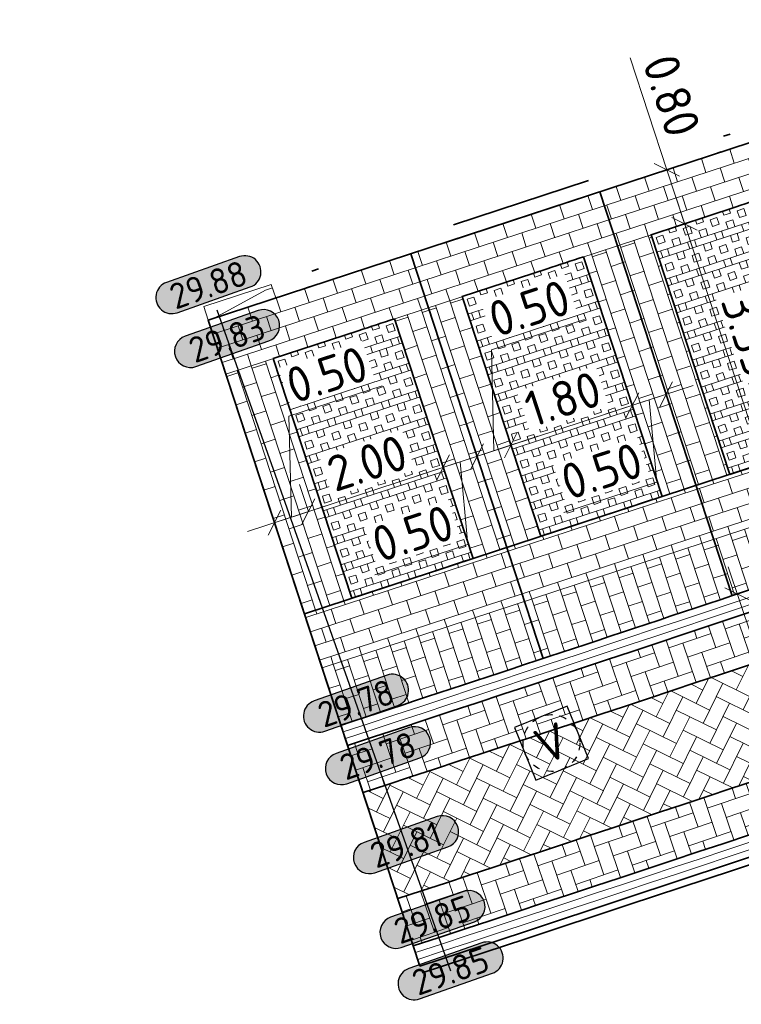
# Model space of a CAD drawing. Header units: metres. Extents: x 199937 to 201628, y 374508 to 375260.
# Tile 35 of 183: x 201186 to 201196, y 374722 to 374736. Entities that reach past the tile are written whole.
import ezdxf
from ezdxf.enums import TextEntityAlignment as Align

# ---------------------------------------------------------------- set-up
doc = ezdxf.new("R2010")
doc.units = ezdxf.units.M
for name, pattern in [('HIDDENX2', [0.75, 0.5, -0.25]), ('VH-GELEIDEBAND', [6, 2, -2, 0, -2]), ('VH-OPSLUITBAND_100X200', [16, 8, -2, 4, -2])]:
    doc.linetypes.add(name, pattern=pattern)
for name, color, linetype, lineweight in [('B-WE-RI-VWA_RIOOLPUT_VALPUT-S', 20, 'Continuous', 25), ('N-WE-OG-HOOGTELIJN-G', 7, 'Continuous', 25), ('N-WE-VH-GOOT-G', 170, 'Continuous', 35), ('N-WE-VH-KANTOPSLUITING_GELEIDEBAND_50 200-G', 20, 'VH-GELEIDEBAND', 35), ('N-WE-VH-KANTOPSLUITING_GELEIDEBAND_50 200_250_INRITVERLOOPBAND-S', 20, 'Continuous', 25), ('N-WE-VH-KANTOPSLUITING_OPSLUITBAND_100X200-G', 150, 'VH-OPSLUITBAND_100X200', 35), ('N-WE-VH-KANTVERHARDING_STREKLAAG-G', 60, 'Continuous', 18), ('N-WE-VH-VERHARDING_BETONSTRAATSTEEN-G', 252, 'Continuous', 35), ('N-WE-VH-VERHARDING_GRASBETONSTEEN-A', 72, 'Continuous', 18), ('N-WE-VH-VERHARDING_GRASBETONSTEEN-G', 70, 'Continuous', 35), ('N-WE-VW-MARKERING_PARKEERVAK-G', 7, 'Continuous', 35), ('X-XX-AL-HOOGTELABEL-S', 7, 'Continuous', 25), ('X-XX-AL-M', 7, 'Continuous', 18)]:
    doc.layers.add(name, color=color, linetype=linetype, lineweight=lineweight)
doc.layers.add('N-WE-VH-VERHARDING_BETONSTRAATSTEEN_HEIDE-A', color=7, linetype='Continuous', lineweight=0, true_color=0x986657)
doc.layers.add('N-WE-VH-VERHARDING_BETONSTRAATSTEEN_ROOD-A', color=7, linetype='Continuous', lineweight=0, true_color=0xa92c0a)
doc.layers.add('X-XX-AL-HULPLIJN-G', color=7, linetype='Continuous', lineweight=18, plot=False)
doc.styles.add('NLCS-ISO', font='NLCS-ISO.ttf')
doc.styles.add('NLCS-ISO-ANNOTATIEF-T18', font='NLCS-ISO.ttf', dxfattribs={"height": 1.8})
doc.styles.add('NLCS-ISO-ANNOTATIEF-T25', font='NLCS-ISO.ttf', dxfattribs={"height": 2.5})
doc.styles.add('NLCS-ISO-M200-T25', font='NLCS-ISO.ttf', dxfattribs={"height": 0.5})
doc.dimstyles.new('NLCS-ANNOTATIEF-T25-SCHRAP_L2_H1', dxfattribs={"dimtxt": 2.5, "dimasz": 1.4, "dimexe": 2, "dimexo": 2, "dimgap": 0.7, "dimtad": 1, "dimzin": 0, "dimdsep": 46, "dimtxsty": 'NLCS-ISO-ANNOTATIEF-T25', "dimblk": 'OBLIQUE', "dimcen": 0, "dimdle": 2, "dimclrd": 256, "dimclre": 256, "dimclrt": 256, "dimadec": 1, "dimazin": 0, "dimtfac": 1, "dimtdec": 3, "dimtofl": 0, "dimtmove": 0, "dimatfit": 3, "dimldrblk": 'OBLIQUE', "dimfxl": 2, "dimfxlon": 1, "dimtfillclr": 256, "dimtolj": 1, "dimtzin": 0, "dimlwd": -1, "dimlwe": -1, "dimarcsym": 0})
doc.dimstyles.new('NLCS-M200-T25-SCHRAP_L2_H1', dxfattribs={"dimscale": 0.2, "dimtxt": 2.5, "dimasz": 1.4, "dimexe": 2, "dimexo": 2, "dimgap": 0.7, "dimtad": 1, "dimzin": 0, "dimdsep": 46, "dimtxsty": 'NLCS-ISO-M200-T25', "dimblk": 'OBLIQUE', "dimcen": 0, "dimdle": 2, "dimclrd": 256, "dimclre": 256, "dimclrt": 256, "dimadec": 1, "dimazin": 0, "dimtfac": 1, "dimtdec": 3, "dimtofl": 0, "dimtmove": 0, "dimatfit": 3, "dimldrblk": 'OBLIQUE', "dimfxl": 2, "dimfxlon": 1, "dimtfillclr": 256, "dimtolj": 1, "dimtzin": 0, "dimlwd": -1, "dimlwe": -1, "dimarcsym": 0})
pattern_1 = [(108.75775587, (0, 0), (-0.26637539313, 0.13131698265), [0.63, -0.21]), (18.75775587, (-0.3977, -0.13506), (-0.26637539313, 0.13131698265), [0.63, -0.21])]
pattern_2 = [(18.14416, (201123.74073, 375003.37324), (0.13416207, 0.26495384), [0.21, -0.21]), (108.14416, (201123.74073, 375003.37324), (-0.19955796, -0.06539588), [])]
pattern_3 = [(108.14416, (201123.74073, 375003.37324), (-0.26495384, 0.13416207), [0.21, -0.21]), (198.14416, (201123.74073, 375003.37324), (0.06539588, -0.19955796), [])]
pattern_4 = [(198.14416, (201123.74073, 375003.37324), (0.1245636, -0.3801104), []), (198.14416, (201123.7096, 375003.46826), (0.1245636, -0.3801104), []), (108.14416, (201123.74073, 375003.37324), (-0.3801104, -0.1245636), [-0.1, 0.1]), (108.14416, (201123.6457, 375003.3421), (-0.3801104, -0.1245636), [-0.1, 0.1]), (108.14416, (201123.55067, 375003.31095), (-0.3801104, -0.1245636), [0.1, -0.1]), (108.14416, (201123.45565, 375003.2798), (-0.3801104, -0.1245636), [0.1, -0.1]), (198.14416, (201123.67845, 375003.5633), (0.1245636, -0.3801104), [0.1, -0.1]), (198.14416, (201123.6473, 375003.6583), (0.1245636, -0.3801104), [0.1, -0.1])]

# ---------------------------------------------------------------- blocks, each defined once
blk = doc.blocks.new('_Oblique')
at = {"color": 0, "linetype": 'ByBlock', "lineweight": -2}
blk.add_line((-0.5, -0.5), (0.5, 0.5), dxfattribs=at)
blk = doc.blocks.new('*D171')
at = {"layer": 'Defpoints', "color": 0, "transparency": 16777216}
for p in [(201195.122, 374733.333), (201195.122, 374733.333), (201196.228, 374729.959)]:
    blk.add_point(p, dxfattribs=at)
at = {"layer": 'X-XX-AL-M', "transparency": 16777216}
for p, q in [((201196.353, 374729.579), (201194.998, 374733.713)), ((201195.122, 374733.333), (201195.503, 374733.457)), ((201196.228, 374729.959), (201195.848, 374729.835))]:
    blk.add_line(p, q, dxfattribs=at)
at = {"layer": 'X-XX-AL-M', "transparency": 16777216, "xscale": 0.28, "yscale": 0.28, "zscale": 0.28}
for p, rotation in [((201195.122, 374733.333), 108.1441622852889), ((201196.228, 374729.959), 288.1441622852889)]:
    blk.add_blockref('_Oblique', p, dxfattribs=dict(at, rotation=rotation))
at = {"layer": 'X-XX-AL-M', "transparency": 16777216, "insert": (201196.046, 374731.767), "char_height": 0.5, "attachment_point": 5, "rotation": 288.1442, "style": 'NLCS-ISO-ANNOTATIEF-T25', "bg_fill": 3, "box_fill_scale": 1.1, "bg_fill_color": 256, "bg_fill_true_color": 13158600, "bg_fill_transparency": 0}
blk.add_mtext('\\A1;3.55', dxfattribs=at)
blk = doc.blocks.new('*D172')
at = {"layer": 'Defpoints', "color": 0, "transparency": 16777216}
for p in [(201194.873, 374734.093), (201194.873, 374734.093), (201195.122, 374733.333)]:
    blk.add_point(p, dxfattribs=at)
at = {"layer": 'X-XX-AL-M', "transparency": 16777216}
for p, q in [((201194.873, 374734.093), (201194.356, 374735.67)), ((201194.873, 374734.093), (201195.253, 374734.217)), ((201195.247, 374732.953), (201194.873, 374734.093)), ((201195.122, 374733.333), (201195.503, 374733.457))]:
    blk.add_line(p, q, dxfattribs=at)
at = {"layer": 'X-XX-AL-M', "transparency": 16777216, "xscale": 0.28, "yscale": 0.28, "zscale": 0.28}
for p, rotation in [((201194.873, 374734.093), 108.1441622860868), ((201195.122, 374733.333), 288.1441622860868)]:
    blk.add_blockref('_Oblique', p, dxfattribs=dict(at, rotation=rotation))
at = {"layer": 'X-XX-AL-M', "transparency": 16777216, "insert": (201194.942, 374735.136), "char_height": 0.5, "attachment_point": 5, "rotation": 288.1442, "style": 'NLCS-ISO-ANNOTATIEF-T25', "bg_fill": 3, "box_fill_scale": 1.1, "bg_fill_color": 256, "bg_fill_true_color": 13158600, "bg_fill_transparency": 0}
blk.add_mtext('\\A1;0.80', dxfattribs=at)
blk = doc.blocks.new('*D173')
at = {"layer": 'Defpoints', "color": 0, "transparency": 16777216}
for p in [(201189.826, 374729.282), (201189.826, 374729.282), (201189.351, 374729.126)]:
    blk.add_point(p, dxfattribs=at)
at = {"layer": 'X-XX-AL-M', "transparency": 16777216}
for p, q in [((201189.552, 374730.623), (201190.864, 374731.053)), ((201189.588, 374729.204), (201189.552, 374730.623)), ((201189.826, 374729.282), (201189.701, 374729.662)), ((201188.97, 374729.001), (201190.206, 374729.406)), ((201189.351, 374729.126), (201189.226, 374729.506))]:
    blk.add_line(p, q, dxfattribs=at)
at = {"layer": 'X-XX-AL-M', "transparency": 16777216, "xscale": 0.28, "yscale": 0.28, "zscale": 0.28}
for p, rotation in [((201189.826, 374729.282), 18.14416228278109), ((201189.351, 374729.126), 198.1441622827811)]:
    blk.add_blockref('_Oblique', p, dxfattribs=dict(at, rotation=rotation))
at = {"layer": 'X-XX-AL-M', "transparency": 16777216, "insert": (201190.087, 374731.209), "char_height": 0.5, "attachment_point": 5, "rotation": 18.1442, "style": 'NLCS-ISO-ANNOTATIEF-T25', "bg_fill": 3, "box_fill_scale": 1.1, "bg_fill_color": 256, "bg_fill_true_color": 13158600, "bg_fill_transparency": 0}
blk.add_mtext('\\A1;0.50', dxfattribs=at)
blk = doc.blocks.new('*D174')
at = {"layer": 'Defpoints', "color": 0, "transparency": 16777216}
for p in [(201191.726, 374729.905), (201191.726, 374729.905), (201189.826, 374729.282)]:
    blk.add_point(p, dxfattribs=at)
at = {"layer": 'X-XX-AL-M', "transparency": 16777216}
for p, q in [((201191.726, 374729.905), (201191.602, 374730.285)), ((201189.446, 374729.157), (201192.106, 374730.029)), ((201189.826, 374729.282), (201189.701, 374729.662))]:
    blk.add_line(p, q, dxfattribs=at)
at = {"layer": 'X-XX-AL-M', "transparency": 16777216, "xscale": 0.28, "yscale": 0.28, "zscale": 0.28}
for p, rotation in [((201191.726, 374729.905), 18.14416228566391), ((201189.826, 374729.282), 198.1441622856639)]:
    blk.add_blockref('_Oblique', p, dxfattribs=dict(at, rotation=rotation))
at = {"layer": 'X-XX-AL-M', "transparency": 16777216, "insert": (201190.654, 374729.964), "char_height": 0.5, "attachment_point": 5, "rotation": 18.1442, "style": 'NLCS-ISO-ANNOTATIEF-T25', "bg_fill": 3, "box_fill_scale": 1.1, "bg_fill_color": 256, "bg_fill_true_color": 13158600, "bg_fill_transparency": 0}
blk.add_mtext('\\A1;2.00', dxfattribs=at)
blk = doc.blocks.new('*D175')
at = {"layer": 'Defpoints', "color": 0, "transparency": 16777216}
for p in [(201192.201, 374730.06), (201192.201, 374730.06), (201191.726, 374729.905)]:
    blk.add_point(p, dxfattribs=at)
at = {"layer": 'X-XX-AL-M', "transparency": 16777216}
for p, q in [((201192.201, 374730.06), (201192.077, 374730.44)), ((201191.346, 374729.78), (201192.581, 374730.185)), ((201191.964, 374729.982), (201192.073, 374728.819)), ((201191.726, 374729.905), (201191.851, 374729.524)), ((201192.073, 374728.819), (201190.761, 374728.389))]:
    blk.add_line(p, q, dxfattribs=at)
at = {"layer": 'X-XX-AL-M', "transparency": 16777216, "xscale": 0.28, "yscale": 0.28, "zscale": 0.28}
for p, rotation in [((201192.201, 374730.06), 18.14416228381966), ((201191.726, 374729.905), 198.1441622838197)]:
    blk.add_blockref('_Oblique', p, dxfattribs=dict(at, rotation=rotation))
at = {"layer": 'X-XX-AL-M', "transparency": 16777216, "insert": (201191.295, 374728.974), "char_height": 0.5, "attachment_point": 5, "rotation": 18.1442, "style": 'NLCS-ISO-ANNOTATIEF-T25', "bg_fill": 3, "box_fill_scale": 1.1, "bg_fill_color": 256, "bg_fill_true_color": 13158600, "bg_fill_transparency": 0}
blk.add_mtext('\\A1;0.50', dxfattribs=at)
blk = doc.blocks.new('*D176')
at = {"layer": 'Defpoints', "color": 0, "transparency": 16777216}
for p in [(201192.676, 374730.216), (201192.676, 374730.216), (201192.201, 374730.06)]:
    blk.add_point(p, dxfattribs=at)
at = {"layer": 'X-XX-AL-M', "transparency": 16777216}
for p, q in [((201192.403, 374731.558), (201193.714, 374731.987)), ((201192.439, 374730.138), (201192.403, 374731.558)), ((201192.676, 374730.216), (201192.552, 374730.596)), ((201192.201, 374730.06), (201192.077, 374730.44)), ((201191.821, 374729.936), (201193.057, 374730.341))]:
    blk.add_line(p, q, dxfattribs=at)
at = {"layer": 'X-XX-AL-M', "transparency": 16777216, "xscale": 0.28, "yscale": 0.28, "zscale": 0.28}
for p, rotation in [((201192.676, 374730.216), 18.14416228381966), ((201192.201, 374730.06), 198.1441622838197)]:
    blk.add_blockref('_Oblique', p, dxfattribs=dict(at, rotation=rotation))
at = {"layer": 'X-XX-AL-M', "transparency": 16777216, "insert": (201192.937, 374732.143), "char_height": 0.5, "attachment_point": 5, "rotation": 18.1442, "style": 'NLCS-ISO-ANNOTATIEF-T25', "bg_fill": 3, "box_fill_scale": 1.1, "bg_fill_color": 256, "bg_fill_true_color": 13158600, "bg_fill_transparency": 0}
blk.add_mtext('\\A1;0.50', dxfattribs=at)
blk = doc.blocks.new('*D177')
at = {"layer": 'Defpoints', "color": 0, "transparency": 16777216}
for p in [(201194.387, 374730.777), (201194.387, 374730.777), (201192.676, 374730.216)]:
    blk.add_point(p, dxfattribs=at)
at = {"layer": 'X-XX-AL-M', "transparency": 16777216}
for p, q in [((201194.387, 374730.777), (201194.262, 374731.157)), ((201192.296, 374730.091), (201194.767, 374730.901)), ((201192.676, 374730.216), (201192.552, 374730.596))]:
    blk.add_line(p, q, dxfattribs=at)
at = {"layer": 'X-XX-AL-M', "transparency": 16777216, "xscale": 0.28, "yscale": 0.28, "zscale": 0.28}
for p, rotation in [((201194.387, 374730.777), 18.14416228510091), ((201192.676, 374730.216), 198.1441622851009)]:
    blk.add_blockref('_Oblique', p, dxfattribs=dict(at, rotation=rotation))
at = {"layer": 'X-XX-AL-M', "transparency": 16777216, "insert": (201193.41, 374730.867), "char_height": 0.5, "attachment_point": 5, "rotation": 18.1442, "style": 'NLCS-ISO-ANNOTATIEF-T25', "bg_fill": 3, "box_fill_scale": 1.1, "bg_fill_color": 256, "bg_fill_true_color": 13158600, "bg_fill_transparency": 0}
blk.add_mtext('\\A1;1.80', dxfattribs=at)
blk = doc.blocks.new('*D178')
at = {"layer": 'Defpoints', "color": 0, "transparency": 16777216}
for p in [(201194.862, 374730.932), (201194.862, 374730.932), (201194.387, 374730.777)]:
    blk.add_point(p, dxfattribs=at)
at = {"layer": 'X-XX-AL-M', "transparency": 16777216}
for p, q in [((201194.862, 374730.932), (201194.738, 374731.312)), ((201194.007, 374730.652), (201195.242, 374731.057)), ((201194.387, 374730.777), (201194.512, 374730.396)), ((201194.625, 374730.854), (201194.733, 374729.696)), ((201194.733, 374729.696), (201193.422, 374729.267))]:
    blk.add_line(p, q, dxfattribs=at)
at = {"layer": 'X-XX-AL-M', "transparency": 16777216, "xscale": 0.28, "yscale": 0.28, "zscale": 0.28}
for p, rotation in [((201194.862, 374730.932), 18.14416228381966), ((201194.387, 374730.777), 198.1441622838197)]:
    blk.add_blockref('_Oblique', p, dxfattribs=dict(at, rotation=rotation))
at = {"layer": 'X-XX-AL-M', "transparency": 16777216, "insert": (201193.956, 374729.852), "char_height": 0.5, "attachment_point": 5, "rotation": 18.1442, "style": 'NLCS-ISO-ANNOTATIEF-T25', "bg_fill": 3, "box_fill_scale": 1.1, "bg_fill_color": 256, "bg_fill_true_color": 13158600, "bg_fill_transparency": 0}
blk.add_mtext('\\A1;0.50', dxfattribs=at)
blk = doc.blocks.new('*D243')
at = {"layer": 'Defpoints', "color": 0, "transparency": 16777216}
for p in [(201195.865, 374728.121), (201196.996, 374724.734), (201196.996, 374724.734)]:
    blk.add_point(p, dxfattribs=at)
at = {"layer": 'X-XX-AL-M', "transparency": 16777216}
for p, q in [((201195.738, 374728.501), (201197.123, 374724.355)), ((201195.865, 374728.121), (201196.245, 374728.248)), ((201196.996, 374724.734), (201197.376, 374724.861))]:
    blk.add_line(p, q, dxfattribs=at)
at = {"layer": 'X-XX-AL-M', "transparency": 16777216, "xscale": 0.28, "yscale": 0.28, "zscale": 0.28}
for p, rotation in [((201195.865, 374728.121), 108.4642402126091), ((201196.996, 374724.734), 288.4642402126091)]:
    blk.add_blockref('_Oblique', p, dxfattribs=dict(at, rotation=rotation))
at = {"layer": 'X-XX-AL-M', "transparency": 16777216, "insert": (201196.801, 374726.551), "char_height": 0.5, "attachment_point": 5, "rotation": 288.4642, "style": 'NLCS-ISO-M200-T25', "bg_fill": 3, "box_fill_scale": 1.1, "bg_fill_color": 256, "bg_fill_true_color": 13158600, "bg_fill_transparency": 0}
blk.add_mtext('\\A1;3.57', dxfattribs=at)
blk = doc.blocks.new('*U283')
h = blk.add_hatch(color=253)
h.dxf.hatch_style = 1
edge = h.paths.add_edge_path()
edge.add_line((2.726, 1.132), (-2.726, 1.132))
edge.add_arc((-2.726, 0), 1.132, 90, 270)
edge.add_line((-2.726, -1.132), (2.726, -1.132))
edge.add_arc((2.726, 0), 1.132, 270, 450)
blk.add_lwpolyline([(2.726, 1.132), (-2.726, 1.132, 1), (-2.726, -1.132), (2.726, -1.132, 1)], format="xyb", close=True)
at = {"style": 'NLCS-ISO-ANNOTATIEF-T18'}
blk.add_attdef('HGT', text='', height=1.8, dxfattribs=at).set_placement((-0.003, 0), align=Align.MIDDLE_CENTER)
blk = doc.blocks.new('SVH-GELEIDEBAND INRITVERLOOPBAND_50 200X200_RECHTS_L1000_HD-MM')
at = {"linetype": 'Continuous', "lineweight": 0}
blk.add_lwpolyline([(0, 0), (-1000, 0), (-1000, 200), (0, 200)], close=True, dxfattribs=at)
blk.add_lwpolyline([(-900, 0), (-100, 150), (0, 150)], dxfattribs=at)
blk = doc.blocks.new('SRI-PUT_VALPUT-SO')
at = {"lineweight": -3, "flags": 128}
blk.add_lwpolyline([(-2, -2), (2, -2), (2, 2), (-2, 2)], close=True, dxfattribs=at)
at = {"linetype": 'HIDDENX2', "lineweight": -3, "ltscale": 0.25}
blk.add_circle((0, 0), 2, dxfattribs=at)
at = {"ltscale": 0.1, "style": 'NLCS-ISO'}
blk.add_text('V', height=2.5, dxfattribs=at).set_placement((-0.003, -0.007), align=Align.MIDDLE_CENTER)

msp = doc.modelspace()

# ---------------------------------------------------------------- hatches: boundary and pattern name
at = {"layer": 'N-WE-VH-VERHARDING_BETONSTRAATSTEEN_HEIDE-A', "true_color": 0x986657}
h = msp.add_hatch(dxfattribs=at)
h.set_pattern_fill('AVH-HEI_BSS_KEIFRMT_KEPER-SO', color=25, scale=2, angle=108.7578, pattern_type=2)
h.set_pattern_definition(pattern_1)
h.paths.add_polyline_path([(201211.955, 374732.578), (201211.731, 374733.242, -0.005357), (201190.378, 374725.99), (201190.596, 374725.325, 0.005355)])
h = msp.add_hatch(dxfattribs=at)
h.set_pattern_fill('AVH-HEI_BSS_KEIFRMT_KEPER-SO', color=25, scale=2, angle=108.7578, pattern_type=2)
h.set_pattern_definition(pattern_1)
h.paths.add_polyline_path([(201212.681, 374730.427), (201212.457, 374731.09, -0.00535), (201191.085, 374723.832), (201191.303, 374723.167, 0.005347)])
at = {"layer": 'N-WE-VH-VERHARDING_BETONSTRAATSTEEN_ROOD-A'}
h = msp.add_hatch(dxfattribs=at)
h.set_pattern_fill('AVH-ROO_BSS_KEIFRMT_HALFST-SO', color=36, scale=2, angle=108.1442, pattern_type=2)
h.set_pattern_definition(pattern_3)
h.paths.add_polyline_path([(201196.838, 374733.895), (201196.589, 374734.655), (201193.928, 374733.783), (201194.177, 374733.023)])
h = msp.add_hatch(dxfattribs=at)
h.set_pattern_fill('AVH-ROO_BSS_KEIFRMT_HALFST-SO', color=36, scale=2, angle=108.1442, pattern_type=2)
h.set_pattern_definition(pattern_3)
h.paths.add_polyline_path([(201193.928, 374733.783), (201191.267, 374732.911), (201191.516, 374732.151), (201194.177, 374733.023)])
h = msp.add_hatch(dxfattribs=at)
h.set_pattern_fill('AVH-ROO_BSS_KEIFRMT_HALFST-SO', color=36, scale=2, angle=18.1442, pattern_type=2)
h.set_pattern_definition(pattern_2)
h.paths.add_polyline_path([(201194.652, 374733.179), (201194.177, 374733.023), (201195.283, 374729.649), (201195.758, 374729.805)])
h = msp.add_hatch(dxfattribs=at)
h.set_pattern_fill('AVH-ROO_BSS_KEIFRMT_HALFST-SO', color=36, scale=2, angle=18.1442, pattern_type=2)
h.set_pattern_definition(pattern_2)
h.paths.add_polyline_path([(201194.177, 374733.023), (201193.702, 374732.867), (201194.807, 374729.494), (201195.283, 374729.649)])
h = msp.add_hatch(dxfattribs=at)
h.set_pattern_fill('AVH-ROO_BSS_KEIFRMT_HALFST-SO', color=36, scale=2, angle=108.1442, pattern_type=2)
h.set_pattern_definition(pattern_3)
h.paths.add_polyline_path([(201191.267, 374732.911), (201188.416, 374731.977), (201188.665, 374731.217), (201191.516, 374732.151)])
h = msp.add_hatch(dxfattribs=at)
h.set_pattern_fill('AVH-ROO_BSS_KEIFRMT_KEPER-SO', color=36, scale=2, angle=63.7578, pattern_type=2)
h.set_pattern_definition([(63.75775587, (0, 0), (-0.09550071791, 0.28121097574), [0.63, -0.21]), (333.75775587, (-0.37671, 0.1857), (-0.09550071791, 0.28121097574), [0.63, -0.21])])
h.paths.add_polyline_path([(201212.457, 374731.09), (201211.955, 374732.578, -0.005355), (201190.596, 374725.325), (201191.085, 374723.832, 0.00535)])
h = msp.add_hatch(dxfattribs=at)
h.set_pattern_fill('AVH-ROO_BSS_KEIFRMT_HALFST-SO', color=36, scale=2, angle=18.1442, pattern_type=2)
h.set_pattern_definition(pattern_2)
h.paths.add_polyline_path([(201191.991, 374732.307), (201191.516, 374732.151), (201192.622, 374728.777), (201193.097, 374728.933)])
h = msp.add_hatch(dxfattribs=at)
h.set_pattern_fill('AVH-ROO_BSS_KEIFRMT_HALFST-SO', color=36, scale=2, angle=18.1442, pattern_type=2)
h.set_pattern_definition(pattern_2)
h.paths.add_polyline_path([(201191.516, 374732.151), (201191.041, 374731.995), (201192.147, 374728.622), (201192.622, 374728.777)])
h = msp.add_hatch(dxfattribs=at)
h.set_pattern_fill('AVH-ROO_BSS_KEIFRMT_HALFST-SO', color=36, scale=2, angle=18.1442, pattern_type=2)
h.set_pattern_definition(pattern_2)
h.paths.add_polyline_path([(201189.331, 374731.435), (201188.665, 374731.217), (201189.771, 374727.843), (201190.436, 374728.061)])
h = msp.add_hatch(dxfattribs=at)
h.set_pattern_fill('AVH-ROO_BSS_KEIFRMT_HALFST-SO', color=36, scale=2, angle=108.1442, pattern_type=2)
h.set_pattern_definition(pattern_3)
h.paths.add_polyline_path([(201197.943, 374730.521), (201195.283, 374729.649), (201195.532, 374728.889), (201198.192, 374729.761)])
h = msp.add_hatch(dxfattribs=at)
h.set_pattern_fill('AVH-ROO_BSS_KEIFRMT_HALFST-SO', color=36, scale=2, angle=18.1442, pattern_type=2)
h.set_pattern_definition(pattern_2)
h.paths.add_polyline_path([(201198.446, 374728.987), (201198.192, 374729.761), (201195.532, 374728.889), (201195.791, 374728.097, 0.000665)])
h = msp.add_hatch(dxfattribs=at)
h.set_pattern_fill('AVH-ROO_BSS_KEIFRMT_HALFST-SO', color=36, scale=2, angle=108.1442, pattern_type=2)
h.set_pattern_definition(pattern_3)
h.paths.add_polyline_path([(201195.283, 374729.649), (201192.622, 374728.777), (201192.871, 374728.017), (201195.532, 374728.889)])
h = msp.add_hatch(dxfattribs=at)
h.set_pattern_fill('AVH-ROO_BSS_KEIFRMT_HALFST-SO', color=36, scale=2, angle=18.1442, pattern_type=2)
h.set_pattern_definition(pattern_2)
h.paths.add_polyline_path([(201195.791, 374728.097), (201195.532, 374728.889), (201192.871, 374728.017), (201193.134, 374727.214, 0.000665)])
h = msp.add_hatch(dxfattribs=at)
h.set_pattern_fill('AVH-ROO_BSS_KEIFRMT_HALFST-SO', color=36, scale=2, angle=108.1442, pattern_type=2)
h.set_pattern_definition(pattern_3)
h.paths.add_polyline_path([(201192.622, 374728.777), (201189.771, 374727.843), (201190.02, 374727.083), (201192.871, 374728.017)])
h = msp.add_hatch(dxfattribs=at)
h.set_pattern_fill('AVH-ROO_BSS_KEIFRMT_HALFST-SO', color=36, scale=2, angle=18.1442, pattern_type=2)
h.set_pattern_definition(pattern_2)
h.paths.add_polyline_path([(201192.871, 374728.017), (201190.02, 374727.083), (201190.285, 374726.275, 0.000713), (201193.134, 374727.214)])
at = {"layer": 'N-WE-VH-VERHARDING_GRASBETONSTEEN-A'}
h = msp.add_hatch(dxfattribs=at)
h.set_pattern_fill('AVH-GRASBETONSTEEN_01-SO', color=256, angle=108.1442, pattern_type=2)
h.set_pattern_definition(pattern_4)
h.paths.add_polyline_path([(201196.363, 374733.739), (201194.652, 374733.179), (201195.758, 374729.805), (201197.468, 374730.366)])
h = msp.add_hatch(dxfattribs=at)
h.set_pattern_fill('AVH-GRASBETONSTEEN_01-SO', color=256, angle=108.1442, pattern_type=2)
h.set_pattern_definition(pattern_4)
h.paths.add_polyline_path([(201193.702, 374732.867), (201191.991, 374732.307), (201193.097, 374728.933), (201194.807, 374729.494)])
h = msp.add_hatch(dxfattribs=at)
h.set_pattern_fill('AVH-GRASBETONSTEEN_01-SO', color=256, angle=108.1442, pattern_type=2)
h.set_pattern_definition([(198.14416, (201121.07996, 375002.5013), (0.1245636, -0.3801104), []), (198.14416, (201121.0488, 375002.5963), (0.1245636, -0.3801104), []), (108.14416, (201121.07996, 375002.5013), (-0.3801104, -0.1245636), [-0.1, 0.1]), (108.14416, (201120.98493, 375002.47015), (-0.3801104, -0.1245636), [-0.1, 0.1]), (108.14416, (201120.8899, 375002.439), (-0.3801104, -0.1245636), [0.1, -0.1]), (108.14416, (201120.79487, 375002.40787), (-0.3801104, -0.1245636), [0.1, -0.1]), (198.14416, (201121.01767, 375002.69135), (0.1245636, -0.3801104), [0.1, -0.1]), (198.14416, (201120.98653, 375002.78637), (0.1245636, -0.3801104), [0.1, -0.1])])
h.paths.add_polyline_path([(201191.041, 374731.995), (201189.331, 374731.435), (201190.436, 374728.061), (201192.147, 374728.622)])

# ---------------------------------------------------------------- linework, layer by layer
at = {"layer": 'N-WE-VH-GOOT-G'}
for points in [[(201190.378, 374725.99, 0.005833), (201213.622, 374733.909, 0.403828), (201216.29, 374739.251), (201200.02, 374791.036, -0.319273), (201202.773, 374799.525), (201210.674, 374805.396, -0.01767), (201214.863, 374808.168, 0.454979), (201216.446, 374817.535, -0.009969), (201205.73, 374831.155, 0.299956), (201199.2, 374833.489), (201150.331, 374821.559)], [(201191.303, 374723.167, 0.005813), (201214.539, 374731.082, 0.004094), (201228.7, 374735.988, 0.004094)], [(201190.285, 374726.275, 0.002758), (201201.296, 374729.951, 0.002758)]]:
    msp.add_lwpolyline(points, format="xyb", dxfattribs=at)
at = {"layer": 'N-WE-VH-VERHARDING_BETONSTRAATSTEEN-G'}
for points in [[(201190.596, 374725.325, 0.005355), (201211.955, 374732.578, 0.005355)], [(201191.085, 374723.832, 0.00535), (201212.457, 374731.09, 0.00535)]]:
    msp.add_lwpolyline(points, format="xyb", dxfattribs=at)
at = {"layer": 'N-WE-VW-MARKERING_PARKEERVAK-G'}
for points in [[(201188.416, 374731.977), (201199.439, 374735.589)], [(201193.928, 374733.783), (201195.791, 374728.097)], [(201191.267, 374732.911), (201193.134, 374727.214)], [(201188.416, 374731.977), (201190.285, 374726.275)], [(201189.771, 374727.843), (201200.8, 374731.458)], [(201190.285, 374726.275), (201191.397, 374722.882)]]:
    msp.add_lwpolyline(points, dxfattribs=at)
at = {"layer": 'X-XX-AL-HULPLIJN-G'}
for points in [[(201188.665, 374731.217), (201199.69, 374734.829)], [(201194.652, 374733.179), (201195.758, 374729.805)], [(201193.702, 374732.867), (201194.807, 374729.494)], [(201191.991, 374732.307), (201193.097, 374728.933)], [(201189.331, 374731.435), (201190.436, 374728.061)], [(201190.02, 374727.083), (201201.05, 374730.698)]]:
    msp.add_lwpolyline(points, dxfattribs=at)

# ---------------------------------------------------------------- block references
at = {"layer": 'B-WE-RI-VWA_RIOOLPUT_VALPUT-S', "xscale": 0.2, "yscale": 0.2, "zscale": 0.2, "rotation": 22.17881291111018}
msp.add_blockref('SRI-PUT_VALPUT-SO', (201193.249, 374726.022, 29.857), dxfattribs=at)
at = {"layer": 'N-WE-VH-KANTOPSLUITING_GELEIDEBAND_50 200_250_INRITVERLOOPBAND-S', "xscale": 0.001, "yscale": 0.001, "zscale": 0.001, "rotation": 18.14416227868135}
msp.add_blockref('SVH-GELEIDEBAND INRITVERLOOPBAND_50 200X200_RECHTS_L1000_HD-MM', (201189.367, 374732.288), dxfattribs=at)
at = {"layer": 'X-XX-AL-HOOGTELABEL-S', "xscale": 0.2, "yscale": 0.2, "zscale": 0.2, "rotation": 19.42011405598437}
for p, values in [((201188.419, 374732.475), {'HGT': '29.88'}), ((201190.497, 374726.583), {'HGT': '29.78'}), ((201190.806, 374725.844), {'HGT': '29.78'}), ((201191.201, 374724.592), {'HGT': '29.81'}), ((201191.574, 374723.538), {'HGT': '29.85'}), ((201191.829, 374722.814), {'HGT': '29.85'})]:
    msp.add_blockref('*U283', p, dxfattribs=at).add_auto_attribs(values)

# ---------------------------------------------------------------- next in the draw order: dimensions: what is measured, and where the dimension line sits
at = {"layer": 'X-XX-AL-M'}
for p1, p2, dimstyle, picture, middle in [((201196.228, 374729.959), (201195.122, 374733.333), 'NLCS-ANNOTATIEF-T25-SCHRAP_L2_H1', '*D171', (201196.046, 374731.767)), ((201189.351, 374729.126), (201189.826, 374729.282), 'NLCS-ANNOTATIEF-T25-SCHRAP_L2_H1', '*D173', (201189.564, 374731.038)), ((201195.865, 374728.121), (201196.996, 374724.734), 'NLCS-M200-T25-SCHRAP_L2_H1', '*D243', (201196.801, 374726.551))]:
    dim = msp.add_aligned_dim(p1=p1, p2=p2, distance=0, dimstyle=dimstyle, override={"dimtfill": 1}, dxfattribs=at)
    dim.commit()
    dim.dimension.update_dxf_attribs({"geometry": picture, "text_midpoint": middle})

# ---------------------------------------------------------------- next in the draw order: block references
at = {"layer": 'X-XX-AL-HOOGTELABEL-S', "xscale": 0.2, "yscale": 0.2, "zscale": 0.2, "rotation": 19.42011405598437}
msp.add_blockref('*U283', (201188.682, 374731.717), dxfattribs=at).add_auto_attribs({'HGT': '29.83'})

# ---------------------------------------------------------------- next in the draw order: dimensions: what is measured, and where the dimension line sits
at = {"layer": 'X-XX-AL-M'}
for p1, p2, picture, middle in [((201195.122, 374733.333), (201194.873, 374734.093), '*D172', (201194.942, 374735.136)), ((201189.826, 374729.282), (201191.726, 374729.905), '*D174', (201190.654, 374729.964))]:
    dim = msp.add_aligned_dim(p1=p1, p2=p2, distance=0, dimstyle='NLCS-ANNOTATIEF-T25-SCHRAP_L2_H1', override={"dimtfill": 1}, dxfattribs=at)
    dim.commit()
    dim.dimension.update_dxf_attribs({"geometry": picture, "text_midpoint": middle})

# ---------------------------------------------------------------- next in the draw order: dimensions: what is measured, and where the dimension line sits
dim = msp.add_linear_dim(base=(201192.201, 374730.06), p1=(201191.726, 374729.905), p2=(201192.201, 374730.06), angle=18.1442, dimstyle='NLCS-ANNOTATIEF-T25-SCHRAP_L2_H1', override={"dimtfill": 1}, dxfattribs=at)
dim.commit()
dim.dimension.update_dxf_attribs({"geometry": '*D175', "text_midpoint": (201191.94, 374728.775), "dimtype": 161})

# ---------------------------------------------------------------- next in the draw order: linework, layer by layer
at = {"layer": 'N-WE-VH-KANTOPSLUITING_OPSLUITBAND_100X200-G'}
msp.add_lwpolyline([(201188.416, 374731.977), (201191.397, 374722.882)], dxfattribs=at)

# ---------------------------------------------------------------- next in the draw order: dimensions: what is measured, and where the dimension line sits
at = {"layer": 'X-XX-AL-M'}
dim = msp.add_aligned_dim(p1=(201192.201, 374730.06), p2=(201192.676, 374730.216), distance=0, dimstyle='NLCS-ANNOTATIEF-T25-SCHRAP_L2_H1', override={"dimtfill": 1}, dxfattribs=at)
dim.commit()
dim.dimension.update_dxf_attribs({"geometry": '*D176', "text_midpoint": (201192.415, 374731.972)})

# ---------------------------------------------------------------- next in the draw order: linework, layer by layer
at = {"layer": 'N-WE-OG-HOOGTELIJN-G'}
msp.add_lwpolyline([(201188.539, 374732.122), (201191.829, 374722.814)], dxfattribs=at)
at = {"layer": 'N-WE-VH-VERHARDING_GRASBETONSTEEN-G'}
msp.add_lwpolyline([(201191.041, 374731.995, 0.003502), (201190.529, 374731.827), (201189.331, 374731.435), (201190.436, 374728.061), (201191.705, 374728.477, 0.0009), (201192.147, 374728.622)], format="xyb", close=True, dxfattribs=at)
at = {"layer": 'X-XX-AL-HULPLIJN-G'}
msp.add_lwpolyline([(201191.041, 374731.995), (201192.147, 374728.622)], dxfattribs=at)

# ---------------------------------------------------------------- next in the draw order: dimensions: what is measured, and where the dimension line sits
at = {"layer": 'X-XX-AL-M'}
dim = msp.add_aligned_dim(p1=(201192.676, 374730.216), p2=(201194.387, 374730.777), distance=0, dimstyle='NLCS-ANNOTATIEF-T25-SCHRAP_L2_H1', override={"dimtfill": 1}, dxfattribs=at)
dim.commit()
dim.dimension.update_dxf_attribs({"geometry": '*D177', "text_midpoint": (201193.41, 374730.867)})

# ---------------------------------------------------------------- next in the draw order: dimensions: what is measured, and where the dimension line sits
dim = msp.add_linear_dim(base=(201194.862, 374730.932), p1=(201194.387, 374730.777), p2=(201194.862, 374730.932), angle=18.1442, dimstyle='NLCS-ANNOTATIEF-T25-SCHRAP_L2_H1', override={"dimtfill": 1}, dxfattribs=at)
dim.commit()
dim.dimension.update_dxf_attribs({"geometry": '*D178', "text_midpoint": (201194.6, 374729.653), "dimtype": 161})

# ---------------------------------------------------------------- next in the draw order: linework, layer by layer
at = {"layer": 'N-WE-VH-KANTOPSLUITING_GELEIDEBAND_50 200-G'}
for points in [[(201201.376, 374730.348), (201199.567, 374735.841), (201189.304, 374732.478)], [(201201.187, 374730.284), (201199.439, 374735.589), (201189.367, 374732.288)]]:
    msp.add_lwpolyline(points, dxfattribs=at)
at = {"layer": 'N-WE-VH-KANTOPSLUITING_OPSLUITBAND_100X200-G'}
for points in [[(201191.397, 374722.882, 0.005814), (201214.635, 374730.798, 0.0041), (201228.806, 374735.707), (201234.724, 374737.948, 0.00809), (201257.505, 374747.667, 0.017098), (201278.247, 374758.195), (201285.459, 374762.209, 0.019739), (201295.569, 374768.37), (201315.886, 374781.878, -0.431866), (201324.394, 374779.899), (201346.139, 374742.521)], [(201191.428, 374722.787, 0.005813), (201214.668, 374730.703, 0.0041), (201228.841, 374735.613), (201234.761, 374737.855, 0.008091), (201257.547, 374747.576, 0.017099), (201278.295, 374758.107), (201285.508, 374762.121, 0.019739), (201295.624, 374768.286), (201315.941, 374781.795, -0.431866), (201324.307, 374779.849), (201346.052, 374742.47)]]:
    msp.add_lwpolyline(points, format="xyb", dxfattribs=at)
at = {"layer": 'N-WE-VH-KANTVERHARDING_STREKLAAG-G'}
for points in [[(201190.347, 374726.085, 0.005833), (201213.588, 374734.003, 0.403828), (201216.194, 374739.221), (201199.924, 374791.007, -0.319273), (201202.714, 374799.605), (201210.615, 374805.476, -0.017673), (201214.811, 374808.254, 0.454979), (201216.368, 374817.471, -0.009976), (201205.643, 374831.105, 0.299394), (201199.224, 374833.392), (201150.355, 374821.462)], [(201190.316, 374726.18, 0.005833), (201213.555, 374734.097, 0.403828), (201216.099, 374739.191), (201199.829, 374790.977, -0.319273), (201202.654, 374799.686), (201210.556, 374805.557, -0.017676), (201214.758, 374808.339, 0.454979), (201216.291, 374817.408, -0.009976), (201205.563, 374831.044, 0.299394), (201199.248, 374833.295), (201150.379, 374821.365)], [(201191.334, 374723.072, 0.005813), (201214.572, 374730.987, 0.004094), (201228.733, 374735.894, 0.004094)], [(201191.366, 374722.977, 0.005813), (201214.605, 374730.893, 0.004093), (201228.767, 374735.799, 0.004093)]]:
    msp.add_lwpolyline(points, format="xyb", dxfattribs=at)
at = {"layer": 'N-WE-VH-VERHARDING_GRASBETONSTEEN-G'}
for points in [[(201196.363, 374733.739, 0.003502), (201195.85, 374733.571), (201194.652, 374733.179), (201195.758, 374729.805), (201197.027, 374730.221, 0.0009), (201197.468, 374730.366)], [(201193.702, 374732.867, 0.003502), (201193.189, 374732.699), (201191.991, 374732.307), (201193.097, 374728.933), (201194.366, 374729.349, 0.0009), (201194.807, 374729.494)]]:
    msp.add_lwpolyline(points, format="xyb", close=True, dxfattribs=at)

doc.saveas('drawing.dxf')
